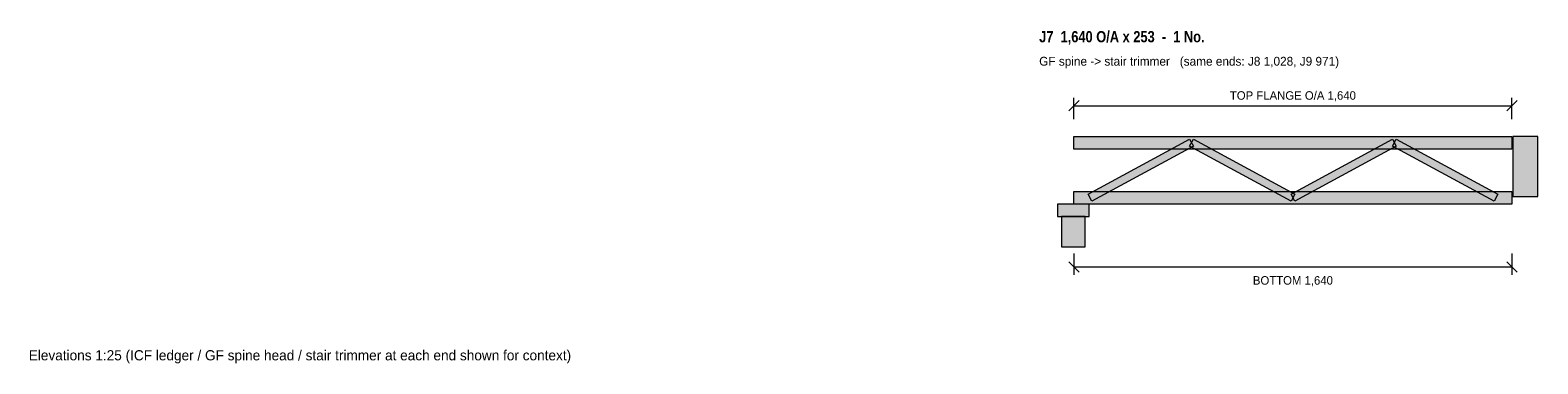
# Model space of a CAD drawing. Header units: millimetres. Extents: x 830 to 6474, y 1727 to 2976.
import ezdxf
from ezdxf.enums import TextEntityAlignment as Align

# ---------------------------------------------------------------- set-up
doc = ezdxf.new("R2010")
doc.units = ezdxf.units.MM
for name, color, linetype in [('FILL-LIGHT', 7, 'Continuous'), ('FILL-MASONRY_FILL', 7, 'Continuous'), ('FILL-TIMBER', 7, 'Continuous'), ('LINE-C_595966', 7, 'Continuous'), ('LINE-C_6B451A', 7, 'Continuous'), ('LINE-C_735940', 7, 'Continuous'), ('LINE-C_B27326', 7, 'Continuous'), ('LINE-INK', 7, 'Continuous'), ('TEXT-INK', 7, 'Continuous'), ('TEXT-STEEL_GREY', 7, 'Continuous'), ('TEXT-TLS_BLUE', 7, 'Continuous')]:
    doc.layers.add(name, color=color, linetype=linetype)
doc.styles.add('OpenSansCondensed-Bold', font='OpenSansCondensed-Bold.ttf')

msp = doc.modelspace()

# ---------------------------------------------------------------- hatches: boundary and pattern name
at = {"layer": 'FILL-LIGHT', "true_color": 0xccd1db}
h = msp.add_hatch(color=256, dxfattribs=at)
h.dxf.hatch_style = 1
h.paths.add_polyline_path([(4804.4, 2335.3), (4790.1, 2361.7), (5170.1, 2567.7), (5184.4, 2541.3)])
h = msp.add_hatch(color=256, dxfattribs=at)
h.dxf.hatch_style = 1
h.paths.add_polyline_path([(5550, 2335.3), (5170.1, 2541.3), (5184.4, 2567.7), (5564.3, 2361.7)])
h = msp.add_hatch(color=256, dxfattribs=at)
h.dxf.hatch_style = 1
h.paths.add_polyline_path([(5564.3, 2335.3), (5550, 2361.7), (5929.9, 2567.7), (5944.2, 2541.3)])
h = msp.add_hatch(color=256, dxfattribs=at)
h.dxf.hatch_style = 1
h.paths.add_polyline_path([(6309.9, 2335.3), (5929.9, 2541.3), (5944.2, 2567.7), (6324.1, 2361.7)])
at = {"layer": 'FILL-MASONRY_FILL', "true_color": 0xf7f0e0}
h = msp.add_hatch(color=256, dxfattribs=at)
h.dxf.hatch_style = 1
h.paths.add_polyline_path([(4779.8, 2165), (4779.8, 2278), (4690.8, 2278), (4690.8, 2165)])
at = {"layer": 'FILL-TIMBER', "true_color": 0xeddbb8}
h = msp.add_hatch(color=256, dxfattribs=at)
h.dxf.hatch_style = 1
h.paths.add_polyline_path([(4737.3, 2531), (4737.3, 2578), (6377, 2578), (6377, 2531)])
at = {"layer": 'FILL-TIMBER', "true_color": 0xedcc99}
h = msp.add_hatch(color=256, dxfattribs=at)
h.dxf.hatch_style = 1
h.paths.add_polyline_path([(6474, 2353), (6474, 2578), (6380, 2578), (6380, 2353)])
at = {"layer": 'FILL-TIMBER', "true_color": 0xeddbb8}
h = msp.add_hatch(color=256, dxfattribs=at)
h.dxf.hatch_style = 1
h.paths.add_polyline_path([(4737.3, 2325), (4737.3, 2372), (6377, 2372), (6377, 2325)])
at = {"layer": 'FILL-TIMBER', "true_color": 0xe6dbcc}
h = msp.add_hatch(color=256, dxfattribs=at)
h.dxf.hatch_style = 1
h.paths.add_polyline_path([(4794.8, 2278), (4794.8, 2325), (4675.8, 2325), (4675.8, 2278)])

# ---------------------------------------------------------------- linework, layer by layer
at = {"layer": 'LINE-C_595966', "lineweight": 5}
for points in [[(4804.4, 2335.3), (4790.1, 2361.7), (5170.1, 2567.7), (5184.4, 2541.3)], [(5550, 2335.3), (5170.1, 2541.3), (5184.4, 2567.7), (5564.3, 2361.7)], [(5564.3, 2335.3), (5550, 2361.7), (5929.9, 2567.7), (5944.2, 2541.3)], [(6309.9, 2335.3), (5929.9, 2541.3), (5944.2, 2567.7), (6324.1, 2361.7)]]:
    msp.add_lwpolyline(points, close=True, dxfattribs=at)
at = {"layer": 'LINE-C_6B451A', "lineweight": 5}
for points in [[(4737.3, 2531), (4737.3, 2578), (6377, 2578), (6377, 2531)], [(4737.3, 2325), (4737.3, 2372), (6377, 2372), (6377, 2325)]]:
    msp.add_lwpolyline(points, close=True, dxfattribs=at)
at = {"layer": 'LINE-C_735940', "lineweight": 5}
for points in [[(4794.8, 2278), (4794.8, 2325), (4675.8, 2325), (4675.8, 2278)], [(4779.8, 2165), (4779.8, 2278), (4690.8, 2278), (4690.8, 2165)]]:
    msp.add_lwpolyline(points, close=True, dxfattribs=at)
at = {"layer": 'LINE-C_B27326', "lineweight": 5}
msp.add_lwpolyline([(6474, 2353), (6474, 2578), (6380, 2578), (6380, 2353)], close=True, dxfattribs=at)
at = {"layer": 'LINE-INK', "lineweight": 5}
for p, q in [((4717.9, 2673.6), (4756.7, 2712.4)), ((4737.3, 2643), (4737.3, 2723)), ((6357.6, 2673.6), (6396.4, 2712.4)), ((6377, 2643), (6377, 2723)), ((4737.3, 2693), (6377, 2693)), ((4717.9, 2109.4), (4756.7, 2070.6)), ((4737.3, 2140), (4737.3, 2060)), ((4737.3, 2090), (6377, 2090)), ((6357.6, 2109.4), (6396.4, 2070.6)), ((6377, 2140), (6377, 2060))]:
    msp.add_line(p, q, dxfattribs=at)

# ---------------------------------------------------------------- texts
at = {"layer": 'TEXT-INK'}
for s, p in [('TOP FLANGE O/A 1,640', (5557.1, 2715.5)), ('BOTTOM 1,640', (5557.1, 2023.4))]:
    msp.add_text(s, height=31.75, dxfattribs=at).set_placement(p, align=Align.CENTER)
at = {"layer": 'TEXT-STEEL_GREY'}
for s, height, p in [('GF spine -> stair trimmer   (same ends: J8 1,028, J9 971)', 33.02, (4607.3, 2843)), ('Elevations 1:25 (ICF ledger / GF spine head / stair trimmer at each end shown for context)', 38.1, (824.9, 1740))]:
    msp.add_text(s, height=height, dxfattribs=at).set_placement(p)
at = {"layer": 'TEXT-TLS_BLUE', "style": 'OpenSansCondensed-Bold'}
msp.add_text('J7  1,640 O/A x 253  -  1 No.', height=41.91, dxfattribs=at).set_placement((4607.3, 2930.5))

doc.saveas('drawing.dxf')
